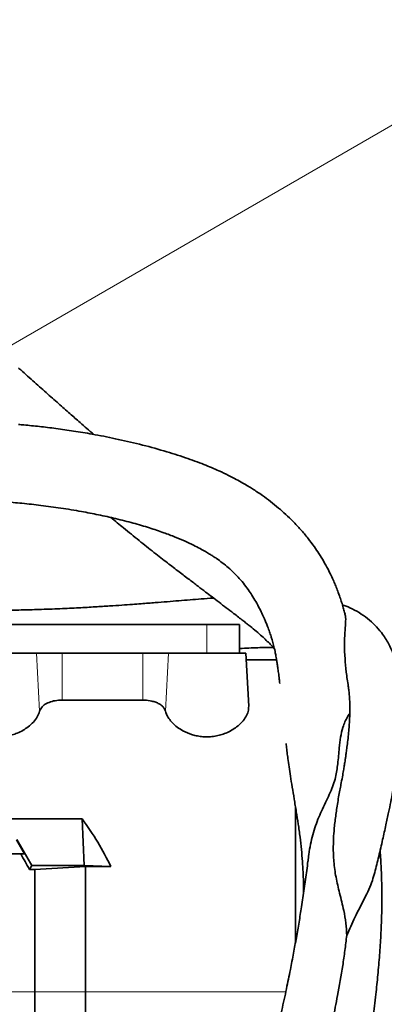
# Model space of a CAD drawing. Header units: millimetres. Extents: x 0 to 14900, y 0 to 10500.
# Tile 42 of 53: x 11422 to 11562, y 6372 to 6750. Entities that reach past the tile are written whole.
import ezdxf

# ---------------------------------------------------------------- set-up
doc = ezdxf.new("R2010")
doc.units = ezdxf.units.MM
doc.header["$LTSCALE"] = 25
doc.styles.add('SLDTEXTSTYLE0', font='TXT', dxfattribs={"width": 0.605})
doc.dimstyles.new('SLDDIMSTYLE2', dxfattribs={"dimtxt": 87.5, "dimasz": 87.5, "dimexe": 0, "dimexo": 0.0625, "dimgap": 21.875, "dimtad": 1, "dimdec": 1, "dimrnd": 1e-09, "dimzin": 12, "dimdsep": 46, "dimtxsty": 'SLDTEXTSTYLE0', "dimsah": 1, "dimcen": 0, "dimadec": 0, "dimazin": 3, "dimtfac": 1, "dimtofl": 0, "dimtmove": 0, "dimatfit": 3, "dimfxl": 1, "dimfrac": 2, "dimtolj": 1, "dimtzin": 12, "dimarcsym": 0})
doc.dimstyles.new('SLDDIMSTYLE3', dxfattribs={"dimtxt": 87.5, "dimasz": 87.5, "dimexe": 0, "dimexo": 0.0625, "dimgap": 21.875, "dimtad": 1, "dimdec": 4, "dimlfac": 25, "dimzin": 12, "dimdsep": 46, "dimtxsty": 'SLDTEXTSTYLE0', "dimsah": 1, "dimcen": 0.09, "dimadec": 1, "dimazin": 3, "dimtfac": 1, "dimtofl": 0, "dimtmove": 0, "dimatfit": 3, "dimfxl": 1, "dimfrac": 2, "dimtolj": 1, "dimtzin": 12, "dimarcsym": 0})

# ---------------------------------------------------------------- blocks, each defined once
blk = doc.blocks.new('_D_6')
at = {"color": 7, "linetype": 'Continuous', "lineweight": 0}
for q in [(12310.03, 7139.35), (10988.91, 6376.6)]:
    blk.add_line((11818.56, 6855.6), q, dxfattribs=at)
at = {"color": 7, "linetype": 'Continuous', "lineweight": 18}
blk.add_solid([(11818.56, 6855.6), (11900.59, 6888.53), (11888.09, 6910.18)], dxfattribs=at)
at = {"color": 7, "linetype": 'Continuous', "lineweight": 18, "insert": (12004.87, 7093.32), "char_height": 87.5, "attachment_point": 1, "rotation": 30, "style": 'SLDTEXTSTYLE0'}
blk.add_mtext('R958', dxfattribs=at)
blk = doc.blocks.new('_D_7')
at = {"color": 7, "linetype": 'Continuous', "lineweight": 0}
blk.add_line((12868.9, 8443.5), (10988.91, 6376.6), dxfattribs=at)
at = {"color": 7, "linetype": 'Continuous', "lineweight": 18}
blk.add_solid([(12868.9, 8443.5), (12800.77, 8387.18), (12819.27, 8370.36)], dxfattribs=at)
at = {"color": 7, "linetype": 'Continuous', "lineweight": 18, "insert": (11725.29, 7353.72), "char_height": 87.5, "attachment_point": 1, "rotation": 47.7114, "style": 'SLDTEXTSTYLE0'}
blk.add_mtext('R2794', dxfattribs=at)
blk = doc.blocks.new('_D_8')
at = {"color": 7, "linetype": 'Continuous', "lineweight": 0}
for p, q in [((8188.12, 6870.46), (7939.56, 6914.28)), ((12320.13, 6376.6), (14085.3, 6376.6))]:
    blk.add_line(p, q, dxfattribs=at)
at = {"color": 7, "linetype": 'Continuous', "lineweight": 18}
blk.add_arc((10988.91, 6376.6), 3058.9, 0, 170, dxfattribs=at)
for points in [[(7976.49, 6907.77), (8005.19, 6991.37), (7980.63, 6996.06)], [(14047.8, 6376.6), (14059.05, 6464.27), (14034.05, 6463.91)]]:
    blk.add_solid(points, dxfattribs=at)
at = {"color": 7, "linetype": 'Continuous', "lineweight": 18, "insert": (11141.49, 9547.06), "char_height": 87.5, "attachment_point": 1, "rotation": 355, "style": 'SLDTEXTSTYLE0'}
blk.add_mtext('170°', dxfattribs=at)
blk = doc.blocks.new('_D_9')
at = {"color": 7, "linetype": 'Continuous', "lineweight": 0}
for p, q in [((12320.13, 6376.6), (14085.33, 6376.6)), ((8188.12, 5882.75), (7939.53, 5838.91))]:
    blk.add_line(p, q, dxfattribs=at)
at = {"color": 7, "linetype": 'Continuous', "lineweight": 18}
blk.add_arc((10988.91, 6376.6), 3058.92, 190, 0, dxfattribs=at)
for points in [[(14047.83, 6376.6), (14034.08, 6289.29), (14059.08, 6288.93)], [(7976.46, 5845.42), (7980.6, 5757.13), (8005.16, 5761.83)]]:
    blk.add_solid(points, dxfattribs=at)
at = {"color": 7, "linetype": 'Continuous', "lineweight": 18, "insert": (11121.83, 3430.85), "char_height": 87.5, "attachment_point": 1, "rotation": 5, "style": 'SLDTEXTSTYLE0'}
blk.add_mtext('170°', dxfattribs=at)

msp = doc.modelspace()

# ---------------------------------------------------------------- linework, layer by layer
at = {"color": 7, "linetype": 'Continuous', "lineweight": 35}
for p, q in [((11493.9095722, 6517.6007518), (11413.9095722, 6517.6007518)), ((11506.4095722, 6517.6007518), (11493.9095722, 6517.6007518)), ((11506.4095722, 6506.6007518), (11506.4095722, 6517.6007518)), ((11398.9095722, 6506.6007518), (11428.6065106, 6506.6007518)), ((11428.6065106, 6506.6007518), (11438.4044696, 6506.6007518)), ((11438.4044696, 6506.6007518), (11469.4146747, 6506.6007518)), ((11469.4146747, 6506.6007518), (11479.2126337, 6506.6007518)), ((11479.2126337, 6506.6007518), (11508.9095722, 6506.6007518)), ((11509.9741285, 6486.2878067), (11508.9095722, 6506.6007518)), ((11520.662557, 6504.1007518), (11509.0405916, 6504.1007518)), ((11469.4146747, 6488.5922929), (11438.4044696, 6488.5922929)), ((11527.9095722, 6395.5727892), (11527.9095722, 6447.765517)), ((11446.1005599, 6443.0402397), (11190.4095722, 6443.0402397)), ((11446.8451131, 6425.1496159), (11446.1005599, 6443.0402397)), ((11424.0188681, 6429.6007518), (11420.9227682, 6434.9633541)), ((11426.8038093, 6425.1496159), (11421.0408921, 6435.1679507)), ((11422.5596573, 6429.6007518), (11395.259487, 6429.6007518)), ((11424.0188681, 6429.6007518), (11422.5596573, 6429.6007518)), ((11425.9008279, 6423.5856064), (11426.8038093, 6425.1496159)), ((11427.9095722, 6423.5856064), (11425.9008279, 6423.5856064)), ((11446.8451131, 6425.1496159), (11426.8038093, 6425.1496159)), ((11427.9095722, 6423.5856064), (11447.4095722, 6424.6970993)), ((11427.9095722, 6376.6007518), (11427.9095722, 6423.5856064)), ((11446.8451131, 6425.1496159), (11457.1353477, 6424.6970993)), ((11447.4095722, 6376.6007518), (11447.4095722, 6424.6970993)), ((11447.4095722, 6424.6970993), (11457.1353477, 6424.6970993)), ((11427.9095722, 6329.6158973), (11427.9095722, 6376.6007518)), ((11447.4095722, 6328.5044044), (11447.4095722, 6376.6007518))]:
    msp.add_line(p, q, dxfattribs=at)
at = {"color": 8, "linetype": 'Continuous', "lineweight": 18}
for p, q in [((11493.9095722, 6506.6007518), (11493.9095722, 6517.6007518)), ((11429.7513237, 6484.3059716), (11428.6065106, 6506.6007518)), ((11438.4044696, 6488.5922929), (11438.4044696, 6506.6007518)), ((11469.4146747, 6488.5922929), (11469.4146747, 6506.6007518)), ((11478.0678207, 6484.3059716), (11479.2126337, 6506.6007518)), ((11178.3876205, 6376.6007518), (11427.9095722, 6376.6007518)), ((11447.4095722, 6376.6007518), (11427.9095722, 6376.6007518)), ((11524.1900677, 6376.6007518), (11447.4095722, 6376.6007518))]:
    msp.add_line(p, q, dxfattribs=at)
at = {"color": 7, "linetype": 'Continuous', "lineweight": 18}
for radius in [2794, 958]:
    msp.add_arc((10988.9095722, 6376.6007518), radius, 190, 170, dxfattribs=at)
at = {"color": 7, "linetype": 'Continuous', "lineweight": 35}
for centre, major_axis, ratio, start_param, end_param in [((11316.4125538, 6376.6007518), (151.9485831, 0), 0.8390996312, 0.3867994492, 0.5481322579), ((11461.4566602, 6376.6007518), (-85.07475, 146.9493494), 0.0453552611, 1.1756931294, 1.219210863)]:
    msp.add_ellipse(centre, major_axis=major_axis, ratio=ratio, start_param=start_param, end_param=end_param, dxfattribs=at)
for points, knots in [([(11450.5305665, 6590.5330555), (11448.7797721, 6592.0548408), (11445.7439137, 6594.6935999), (11441.2351287, 6598.6511565), (11436.8944866, 6602.4796858), (11432.1346438, 6606.7021834), (11427.0637389, 6611.2280415), (11423.5234968, 6614.3997134), (11421.7604305, 6615.9895351), (11421.7095722, 6616.0353959)], [0, 0, 0, 0, 0.1815158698, 0.3147465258, 0.4641600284, 0.628403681, 0.8057869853, 0.9943976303, 1, 1, 1, 1]), ([(11546.9519728, 6521.5900594), (11546.8910905, 6521.811468), (11546.6654198, 6522.6321571), (11546.2230574, 6524.145848), (11545.6248959, 6526.0873549), (11544.9205103, 6528.213876), (11544.1741694, 6530.2953498), (11543.3681807, 6532.3603606), (11542.5335967, 6534.3459182), (11541.5652806, 6536.479356), (11540.2875458, 6539.0612593), (11538.73792, 6541.8824039), (11536.9674953, 6544.7682732), (11535.0020647, 6547.6755774), (11532.6882622, 6550.7674873), (11529.9453596, 6554.0361787), (11527.0718408, 6557.1005079), (11524.2459073, 6559.8331385), (11521.3799125, 6562.3709609), (11518.3937654, 6564.7899516), (11515.6015185, 6566.8559466), (11513.2846117, 6568.4491725), (11511.45962, 6569.6391952), (11509.6610786, 6570.7583593), (11507.6105606, 6571.9707176), (11505.0923238, 6573.368267), (11502.0520103, 6574.9315404), (11497.9627085, 6576.8624425), (11492.5649085, 6579.1431271), (11485.5421819, 6581.7254748), (11477.2894855, 6584.3404826), (11468.2548533, 6586.7864108), (11459.0161409, 6588.9169268), (11450.5348487, 6590.5798167), (11442.9314935, 6591.851761), (11436.1828937, 6592.8181198), (11429.8189299, 6593.580645), (11425.0442759, 6594.0786198), (11422.3698639, 6594.2963592), (11421.7095722, 6594.3501174)], [0, 0, 0, 0, 0.0058005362, 0.0215006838, 0.0394489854, 0.0563361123, 0.0767277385, 0.0933030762, 0.1092275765, 0.1279068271, 0.149357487, 0.178074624, 0.204021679, 0.2275035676, 0.2579501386, 0.2909261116, 0.3222139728, 0.3498065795, 0.3760515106, 0.4042035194, 0.4303270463, 0.4472949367, 0.4611413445, 0.474146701, 0.4902603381, 0.5095578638, 0.5320467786, 0.5577273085, 0.5966777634, 0.6411971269, 0.6912850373, 0.7456330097, 0.7978001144, 0.8466818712, 0.8858836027, 0.9226776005, 0.9571624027, 0.9894237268, 1, 1, 1, 1]), ([(11191.5541281, 6542.1776518), (11192.1850305, 6542.2636477), (11198.8819796, 6543.1764843), (11211.4124255, 6545.0479415), (11228.9256302, 6547.7805476), (11243.5284974, 6550.1650192), (11255.3757681, 6552.117469), (11264.5181782, 6553.6156342), (11273.016187, 6554.9813393), (11280.539692, 6556.1543449), (11286.84922, 6557.1058326), (11291.5496009, 6557.7914394), (11294.8772434, 6558.2642873), (11297.0644031, 6558.569608), (11298.7887342, 6558.8067485), (11300.3979971, 6559.0253727), (11302.3991035, 6559.2935868), (11305.2379764, 6559.6662594), (11308.9086292, 6560.1333044), (11314.890226, 6560.8638708), (11322.7177121, 6561.7487528), (11332.1323746, 6562.6942393), (11341.603534, 6563.530316), (11351.5591255, 6564.2882337), (11360.582621, 6564.8556182), (11368.5421419, 6565.2510597), (11375.2237588, 6565.5071542), (11381.760355, 6565.6707499), (11387.6638495, 6565.7342817), (11392.4918973, 6565.7219325), (11396.1537714, 6565.6709167), (11398.6379964, 6565.6145855), (11400.4364218, 6565.5640063), (11402.1285783, 6565.5092239), (11404.2863609, 6565.4273621), (11406.9717176, 6565.3062063), (11411.0312798, 6565.0871215), (11416.4614255, 6564.7154422), (11423.2338707, 6564.1146511), (11430.4725545, 6563.3098745), (11438.1212247, 6562.2685534), (11445.4620881, 6561.0637386), (11452.459009, 6559.717537), (11459.0746049, 6558.2519293), (11465.6195623, 6556.5758883), (11471.7535515, 6554.7623489), (11477.1122537, 6552.9526018), (11481.6584375, 6551.2253657), (11485.4603032, 6549.6203174), (11488.6392896, 6548.1373637), (11491.2368139, 6546.8075335), (11493.2981798, 6545.6598763), (11494.9228731, 6544.6905991), (11496.3352774, 6543.7986382), (11497.9781784, 6542.6994178), (11499.9731069, 6541.2469946), (11502.1836554, 6539.4442452), (11504.3694685, 6537.4266475), (11506.4664477, 6535.2191293), (11508.3912071, 6532.8976592), (11510.1029874, 6530.5535319), (11511.645606, 6528.1899349), (11513.0808105, 6525.7451207), (11514.4089729, 6523.2225276), (11515.3709459, 6521.2060243), (11516.0675693, 6519.6468908), (11516.6301459, 6518.3264175), (11517.282764, 6516.6991442), (11517.9400611, 6514.9141708), (11518.5042008, 6513.2169663), (11519.0151402, 6511.5280823), (11519.5463604, 6509.5715959), (11520.0316138, 6507.4680753), (11520.3821494, 6505.6986912), (11520.6432798, 6504.2409009), (11520.884089, 6502.7719532), (11521.1436026, 6501.0252427), (11521.4162482, 6498.9846949), (11521.668152, 6496.9378898), (11521.8234527, 6495.5611501), (11521.8871756, 6494.9962474)], [0, 0, 0, 0, 0.0040398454, 0.0428824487, 0.0804493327, 0.1167074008, 0.137072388, 0.1569844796, 0.1758374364, 0.1921007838, 0.2057310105, 0.2167575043, 0.2226204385, 0.2273650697, 0.2309958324, 0.2338603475, 0.2378954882, 0.2440992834, 0.2524609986, 0.2619761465, 0.2833954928, 0.3039887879, 0.3242202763, 0.3463440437, 0.3707161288, 0.3854001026, 0.4008218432, 0.4167743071, 0.4307723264, 0.4421003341, 0.4507377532, 0.4566663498, 0.4597334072, 0.4635983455, 0.4687253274, 0.475119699, 0.4827882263, 0.4978580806, 0.5143931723, 0.5323828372, 0.5518827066, 0.5729783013, 0.5907350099, 0.609508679, 0.6292157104, 0.6482189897, 0.6653676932, 0.6798636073, 0.6926726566, 0.7038372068, 0.7134005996, 0.7214024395, 0.7278760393, 0.7333754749, 0.7400720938, 0.7512081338, 0.7639623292, 0.7771448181, 0.791607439, 0.8072505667, 0.8217868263, 0.8347098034, 0.8488164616, 0.8631444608, 0.8752919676, 0.8809390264, 0.8879322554, 0.8966908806, 0.9071443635, 0.9165277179, 0.9234484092, 0.9336382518, 0.9462427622, 0.9548913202, 0.9604412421, 0.9668961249, 0.9744260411, 0.9830331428, 0.993038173, 1, 1, 1, 1]), ([(11457.1364905, 6558.6457839), (11458.7472268, 6557.3076446), (11462.4463594, 6554.234544), (11467.9740239, 6549.7596869), (11473.6067615, 6545.2865373), (11478.7264773, 6541.3000627), (11483.2261517, 6537.8487444), (11487.1239735, 6534.8840996), (11490.492428, 6532.3288196), (11493.4030111, 6530.1162491), (11496.0664833, 6528.0786983), (11498.6939531, 6526.0615693), (11501.4124067, 6523.9739948), (11503.8901982, 6522.0733523), (11505.997729, 6520.4564494), (11507.6613255, 6519.1773881), (11509.1482506, 6518.0228422), (11511.7551734, 6515.96291), (11514.9246697, 6513.2593838), (11517.8660956, 6510.4502429), (11519.2957303, 6508.9338813), (11519.7993689, 6508.39969)], [0, 0, 0, 0, 0.0483165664, 0.1109612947, 0.1746599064, 0.2351677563, 0.2914277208, 0.3432541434, 0.3904074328, 0.4338478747, 0.473731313, 0.5180797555, 0.56707277, 0.6187601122, 0.6556155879, 0.6884628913, 0.7171707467, 0.7468728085, 0.8568543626, 0.9495719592, 1, 1, 1, 1]), ([(11496.4699531, 6527.7678744), (11496.4090593, 6527.7636381), (11494.9072915, 6527.6591631), (11491.9096439, 6527.4241223), (11487.5483862, 6527.0797161), (11483.1985765, 6526.727534), (11478.7655825, 6526.3695993), (11474.8353583, 6526.0560827), (11471.4633189, 6525.7924591), (11468.5333827, 6525.5676812), (11465.1811182, 6525.3169072), (11461.1833856, 6525.028679), (11456.4612932, 6524.7059352), (11450.9656022, 6524.3579849), (11444.6403247, 6523.9991383), (11437.4221252, 6523.6498392), (11430.0040106, 6523.3675318), (11422.5291767, 6523.1626713), (11415.1141902, 6523.0419391), (11408.1518665, 6522.9960748), (11403.6969955, 6523.0449687), (11401.9099957, 6523.0645817)], [0, 0, 0, 0, 0.002898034, 0.0714715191, 0.1329062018, 0.1921506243, 0.2500244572, 0.3065457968, 0.3389067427, 0.3714085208, 0.4092115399, 0.4533372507, 0.5035386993, 0.5595930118, 0.62135235, 0.6888209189, 0.762267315, 0.8216816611, 0.8853508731, 0.954010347, 1, 1, 1, 1]), ([(11558.3012346, 6422.3870844), (11558.8170256, 6424.4730208), (11559.878317, 6428.7650437), (11561.3057401, 6434.8725122), (11562.5670844, 6440.5057844), (11563.5927216, 6445.322917), (11564.442302, 6449.5161458), (11565.1229727, 6453.0571433), (11565.6458991, 6455.9256849), (11566.0315732, 6458.1410905), (11566.3501617, 6460.0469141), (11566.6541324, 6461.9452883), (11566.9626568, 6463.9738272), (11567.3410729, 6466.6213108), (11567.7708135, 6469.9559896), (11568.201102, 6473.9501529), (11568.5292719, 6477.9822981), (11568.7258503, 6481.8431025), (11568.795924, 6485.7585051), (11568.7007498, 6489.7810331), (11568.3844996, 6493.8605396), (11567.8697019, 6497.5414741), (11567.2073648, 6500.7475493), (11566.4436983, 6503.5280447), (11565.5998347, 6505.9722338), (11564.6656924, 6508.1988851), (11563.6060396, 6510.3208265), (11562.362078, 6512.4269144), (11560.6659304, 6514.8445205), (11558.4212257, 6517.4264511), (11555.5427134, 6520.0074717), (11552.3273492, 6522.2277906), (11549.0703409, 6523.9834531), (11546.8631766, 6524.8393661), (11545.8853929, 6525.2185394)], [0, 0, 0, 0, 0.03229352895, 0.06644716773, 0.09676114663, 0.12335257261, 0.14631629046, 0.1682026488, 0.18548959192, 0.19818615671, 0.20923113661, 0.22135488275, 0.23457586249, 0.24896494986, 0.27451394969, 0.30392568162, 0.33647894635, 0.36853888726, 0.3996818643, 0.43942463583, 0.48063575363, 0.52276517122, 0.55976637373, 0.59204809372, 0.62242573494, 0.65201229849, 0.68127354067, 0.71254429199, 0.74614095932, 0.79591661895, 0.84701053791, 0.90176396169, 0.95648099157, 1, 1, 1, 1]), ([(11546.906488, 6521.5772276), (11546.9737004, 6521.3555264), (11547.2514356, 6520.4394135), (11547.116132, 6518.2333253), (11546.8240045, 6514.523874), (11546.6608961, 6509.915555), (11546.8388618, 6504.7970163), (11547.3214968, 6499.4426788), (11547.8849761, 6495.7328616), (11548.1656671, 6493.8848573)], [0, 0, 0, 0, 0.0517859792, 0.2139898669, 0.3774213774, 0.5437083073, 0.7109400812, 0.8560079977, 1, 1, 1, 1]), ([(11506.4095722, 6508.3703941), (11506.7467365, 6508.3908935), (11508.3100997, 6508.4859454), (11510.9499376, 6508.6184054), (11514.3044748, 6508.7537848), (11517.1269605, 6508.8316666), (11518.7474149, 6508.8381911), (11519.3779272, 6508.8407298)], [0, 0, 0, 0, 0.06871842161, 0.31863349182, 0.57411528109, 0.83428996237, 1, 1, 1, 1]), ([(11548.1543587, 6493.8833961), (11548.2214495, 6493.4791902), (11548.3864416, 6492.4851529), (11548.5673332, 6490.7386019), (11548.7025676, 6488.7438422), (11548.7635207, 6486.8677598), (11548.7746068, 6485.0333535), (11548.7443941, 6483.1833729), (11548.6635096, 6481.0848413), (11548.5203453, 6478.7185274), (11548.3039711, 6476.0784575), (11548.0205871, 6473.3169076), (11547.7115809, 6470.7575), (11547.4257123, 6468.6271976), (11547.1888098, 6466.9786344), (11546.9978907, 6465.7122977), (11546.8381461, 6464.6858024), (11546.6558085, 6463.5432355), (11546.3906766, 6461.9336267), (11545.9922605, 6459.6322068), (11545.6087786, 6457.4928661), (11545.3348408, 6456.0800885), (11545.2630289, 6455.7097337)], [0, 0, 0, 0, 0.0572774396, 0.140858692, 0.216685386, 0.2863329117, 0.3388898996, 0.3951917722, 0.4551209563, 0.5185648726, 0.5854242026, 0.6544756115, 0.7144922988, 0.7574991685, 0.7918072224, 0.8175159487, 0.8346816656, 0.8532155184, 0.8837416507, 0.9262224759, 0.980659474, 1, 1, 1, 1]), ([(11438.4044696, 6488.5922929), (11437.5087292, 6488.5486906), (11435.7186131, 6488.4615525), (11433.3125785, 6487.7825168), (11431.3588956, 6486.7343461), (11430.190273, 6485.5155135), (11429.8727948, 6484.64069), (11429.7513237, 6484.3059716)], [0, 0, 0, 0, 0.2033426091, 0.4063754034, 0.6182307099, 0.8539302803, 1, 1, 1, 1]), ([(11478.0678207, 6484.3059716), (11477.9296941, 6484.6796096), (11477.6618263, 6485.4042033), (11476.7980549, 6486.3725818), (11475.6918868, 6487.1695476), (11474.3491369, 6487.789593), (11472.5299799, 6488.3418222), (11470.7882392, 6488.5765262), (11469.6120188, 6488.5900277), (11469.4146747, 6488.5922929)], [0, 0, 0, 0, 0.16282043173, 0.31575656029, 0.46852280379, 0.60031025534, 0.73198037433, 0.95503217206, 1, 1, 1, 1]), ([(11429.7513237, 6484.3059716), (11429.4964293, 6483.5971577), (11428.9997726, 6482.2160477), (11427.4646001, 6480.1742883), (11425.5967961, 6478.4329622), (11423.4696174, 6477.0050606), (11421.3816504, 6475.9659923), (11419.2007815, 6475.2045533), (11417.013622, 6474.7061875), (11414.7142346, 6474.473138), (11412.4600998, 6474.5111612), (11410.3342582, 6474.8020287), (11407.6666827, 6475.4547645), (11404.9639494, 6476.6141835), (11402.4983367, 6478.2265522), (11400.6975624, 6479.8283417), (11399.3118482, 6481.525749), (11398.3953666, 6483.1995021), (11397.87823, 6484.8018404), (11397.8560867, 6485.7925085), (11397.8450158, 6486.2878067)], [0, 0, 0, 0, 0.0741908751, 0.1445594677, 0.2148763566, 0.2677443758, 0.3205568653, 0.3635533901, 0.4065134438, 0.4497344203, 0.4929464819, 0.531803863, 0.5706825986, 0.6521762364, 0.711877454, 0.7716379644, 0.8321773, 0.8927293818, 0.946368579, 1, 1, 1, 1]), ([(11509.9741285, 6486.2878067), (11509.9414519, 6485.6150527), (11509.8760904, 6484.2693744), (11508.9515752, 6482.1968276), (11507.4742357, 6480.175127), (11505.594916, 6478.4327986), (11503.470062, 6477.0050993), (11501.3815557, 6475.965984), (11499.2008046, 6475.2045554), (11497.0136158, 6474.706187), (11494.714236, 6474.4731382), (11492.4601005, 6474.5111611), (11490.3342546, 6474.8020291), (11487.6667029, 6475.4547624), (11484.9637986, 6476.614199), (11482.4987277, 6478.226512), (11480.6960807, 6479.828494), (11479.3174622, 6481.5251719), (11478.4680773, 6483.0366807), (11478.1771496, 6483.9592684), (11478.0678207, 6484.3059716)], [0, 0, 0, 0, 0.0724825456, 0.144983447, 0.2153539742, 0.2856727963, 0.3385422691, 0.3913562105, 0.4343539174, 0.4773151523, 0.520537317, 0.5637505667, 0.6026090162, 0.6414888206, 0.722984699, 0.7826875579, 0.8424497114, 0.9029907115, 0.963544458, 1, 1, 1, 1]), ([(11548.7420588, 6483.4702595), (11548.4293696, 6483.0340013), (11547.7518466, 6482.0887336), (11546.8561327, 6480.2779806), (11545.9162344, 6477.7327892), (11545.1690983, 6474.3933185), (11544.7247227, 6470.6955387), (11544.4287161, 6467.262333), (11544.1640973, 6464.3900144), (11543.804167, 6461.6133697), (11543.2939282, 6458.9368489), (11542.4778889, 6456.1214347), (11541.2824143, 6453.1804829), (11539.8026556, 6450.0900947), (11538.2782119, 6446.9364335), (11536.8488939, 6443.6912671), (11535.5962359, 6440.3802649), (11534.5273386, 6436.9135144), (11533.6586659, 6433.2363009), (11533.0587751, 6429.8662397), (11532.8167074, 6427.6931193), (11532.7218658, 6426.8416962)], [0, 0, 0, 0, 0.0462549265, 0.1002234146, 0.1544294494, 0.2430707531, 0.3321956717, 0.3919807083, 0.4518288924, 0.4995794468, 0.5474732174, 0.5962339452, 0.6455960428, 0.6934121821, 0.7417863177, 0.7856181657, 0.8297663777, 0.8747157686, 0.9198995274, 0.9686168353, 1, 1, 1, 1]), ([(11524.3023431, 6471.9302193), (11524.338851, 6471.6026872), (11524.46359, 6470.4835838), (11524.6931004, 6468.5688964), (11525.0253153, 6465.9194482), (11525.4386055, 6462.8917229), (11525.9883462, 6459.2557043), (11526.6560788, 6455.1454671), (11527.4205714, 6450.6191211), (11528.2119549, 6445.9082871), (11528.9892327, 6441.0212494), (11529.671722, 6436.2029336), (11530.2045397, 6431.4585765), (11530.5727401, 6426.9526183), (11530.8191546, 6422.7940652), (11530.9843496, 6418.7865565), (11531.0249275, 6416.0912111), (11531.0462777, 6414.6730531)], [0, 0, 0, 0, 0.0220744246, 0.0754233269, 0.1240504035, 0.1896314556, 0.2630283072, 0.3435352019, 0.43052578, 0.5201718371, 0.6028300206, 0.6882892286, 0.7657865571, 0.8346970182, 0.8927091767, 0.9435488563, 1, 1, 1, 1]), ([(11547.5665163, 6398.2899539), (11547.486022, 6399.8826552), (11547.3240008, 6403.0884907), (11546.5507969, 6407.3903848), (11545.6759743, 6411.1826865), (11544.8561123, 6414.4181), (11544.0872546, 6417.560185), (11543.4344047, 6420.6221589), (11542.93215, 6423.6545966), (11542.5000173, 6427.5389732), (11542.3446395, 6432.2091498), (11542.593941, 6437.6033988), (11543.1335603, 6442.8609947), (11543.8976889, 6448.1793692), (11544.6404077, 6452.4923202), (11545.1299061, 6454.9622696), (11545.2775025, 6455.7070231)], [0, 0, 0, 0, 0.0713915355, 0.1436989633, 0.1947902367, 0.246300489, 0.2957147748, 0.3454810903, 0.3961757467, 0.4471372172, 0.5432162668, 0.6400767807, 0.7384754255, 0.8371992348, 0.9509113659, 1, 1, 1, 1]), ([(11540.7582636, 6286.7081519), (11541.06362, 6287.4354458), (11541.8848364, 6289.3914082), (11543.0262288, 6292.5293931), (11544.1696202, 6295.9756508), (11545.3418904, 6299.9502492), (11546.428992, 6304.2569888), (11547.3796561, 6308.7302569), (11548.1012433, 6312.354504), (11548.696522, 6315.2872777), (11549.1844042, 6317.6416129), (11549.6774418, 6319.9822673), (11550.3463705, 6323.0987977), (11551.3555516, 6328.0215511), (11552.5624107, 6334.6509702), (11553.8817911, 6342.3789792), (11555.208828, 6350.3661831), (11556.4960404, 6358.5387285), (11557.7031249, 6366.9890105), (11558.7162829, 6375.2406614), (11559.5419235, 6383.2179801), (11560.1928545, 6390.8015306), (11560.6885736, 6398.4060969), (11560.9859098, 6405.781246), (11561.076055, 6412.4319009), (11561.0173265, 6417.9627739), (11560.8891865, 6422.0427553), (11560.7494425, 6424.9684474), (11560.6252286, 6427.0550026), (11560.4971562, 6428.9389027), (11560.3974124, 6430.1618557), (11560.3439887, 6430.8168813)], [0, 0, 0, 0, 0.0160520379, 0.0431698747, 0.0674973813, 0.0893551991, 0.1266998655, 0.1569709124, 0.1816729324, 0.2018973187, 0.2181569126, 0.2307705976, 0.250563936, 0.2823589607, 0.332437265, 0.3857999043, 0.4401802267, 0.4952433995, 0.5522047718, 0.6118553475, 0.6628304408, 0.7145115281, 0.766557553, 0.8188072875, 0.8673560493, 0.906678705, 0.9378438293, 0.9571078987, 0.9720938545, 0.9850531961, 1, 1, 1, 1]), ([(11532.6876284, 6426.8457517), (11532.5411027, 6425.6374302), (11532.1264522, 6422.218024), (11531.3091891, 6416.3377478), (11530.3133995, 6409.6973754), (11529.290149, 6403.3894494), (11528.2690511, 6397.46418), (11527.1627906, 6391.3978132), (11525.9064613, 6384.8714973), (11524.4150323, 6377.5513272), (11522.61398, 6369.2396255), (11520.4618046, 6359.9433428), (11517.9125545, 6349.6917962), (11515.2010704, 6339.5738589), (11512.3712145, 6329.7886214), (11510.1596118, 6322.495832), (11508.7471288, 6318.2519717), (11508.3465936, 6317.0485479)], [0, 0, 0, 0, 0.037234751, 0.1053699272, 0.1723486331, 0.2273595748, 0.2816790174, 0.3353333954, 0.3920414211, 0.4570097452, 0.530364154, 0.612202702, 0.7026160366, 0.8016646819, 0.8816306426, 0.9664342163, 1, 1, 1, 1]), ([(11547.5665163, 6398.2899539), (11548.5944734, 6400.6293506), (11550.2036554, 6404.2914831), (11552.5747882, 6408.9206388), (11554.4089756, 6412.4922107), (11556.0705063, 6415.9702834), (11557.4169982, 6419.2578674), (11558.0143395, 6421.3913913), (11558.2935617, 6422.3886892)], [0, 0, 0, 0, 0.2616893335, 0.4096530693, 0.5587840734, 0.711286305, 0.8650431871, 1, 1, 1, 1]), ([(11520.530357, 6295.2213975), (11521.8574345, 6298.404315), (11524.3324674, 6304.3405363), (11527.7086125, 6313.2852597), (11530.653081, 6321.9305396), (11533.3040788, 6330.6988629), (11535.8175926, 6339.5309021), (11538.1350972, 6348.3947449), (11540.2892531, 6357.2836658), (11542.2775, 6366.2245122), (11544.2539649, 6376.0488436), (11545.7699106, 6384.8237584), (11546.8865698, 6392.5228117), (11547.3397607, 6396.3666677), (11547.5665163, 6398.2899539)], [0, 0, 0, 0, 0.0982533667, 0.1832450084, 0.2684618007, 0.3540824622, 0.4398493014, 0.5247990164, 0.6098128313, 0.6950784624, 0.7804737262, 0.8899737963, 0.9449480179, 1, 1, 1, 1])]:
    msp.add_open_spline(points, degree=3, knots=knots, dxfattribs=at)

# ---------------------------------------------------------------- dimensions: what is measured, and where the dimension line sits
at = {"color": 7, "linetype": 'Continuous', "lineweight": 18}
for base, line1, line2, picture, middle in [((11255.5098468, 9423.8558346), ((12270.1345875, 6376.6007518), (9707.6845568, 6376.6007518)), ((10045.4637448, 6542.955706), (8237.3567102, 6861.7737602)), '_D_8', (11255.5098468, 9423.8558346)), ((11255.512342, 3329.3171484), ((10045.4637448, 6210.2457976), (8237.3567102, 5891.4277434)), ((9707.6845568, 6376.6007518), (12270.1345875, 6376.6007518)), '_D_9', (11255.512342, 3329.3171484))]:
    dim = msp.add_angular_dim_2l(base=base, line1=line1, line2=line2, dimstyle='SLDDIMSTYLE3', dxfattribs=at)
    dim.commit()
    dim.dimension.update_dxf_attribs({"geometry": picture, "text_midpoint": middle, "dimtype": 162})
for mpoint, picture, middle in [((12868.8967756, 8443.5028093), '_D_7', (11928.9034239, 7410.0520305)), ((11818.561909, 6855.6007518), '_D_6', (12187.0392618, 7068.3413563))]:
    dim = msp.add_radius_dim(center=(10988.9095722, 6376.6007518), mpoint=mpoint, dimstyle='SLDDIMSTYLE2', dxfattribs=at)
    dim.commit()
    dim.dimension.update_dxf_attribs({"geometry": picture, "text_midpoint": middle, "dimtype": 164})

doc.saveas('drawing.dxf')
